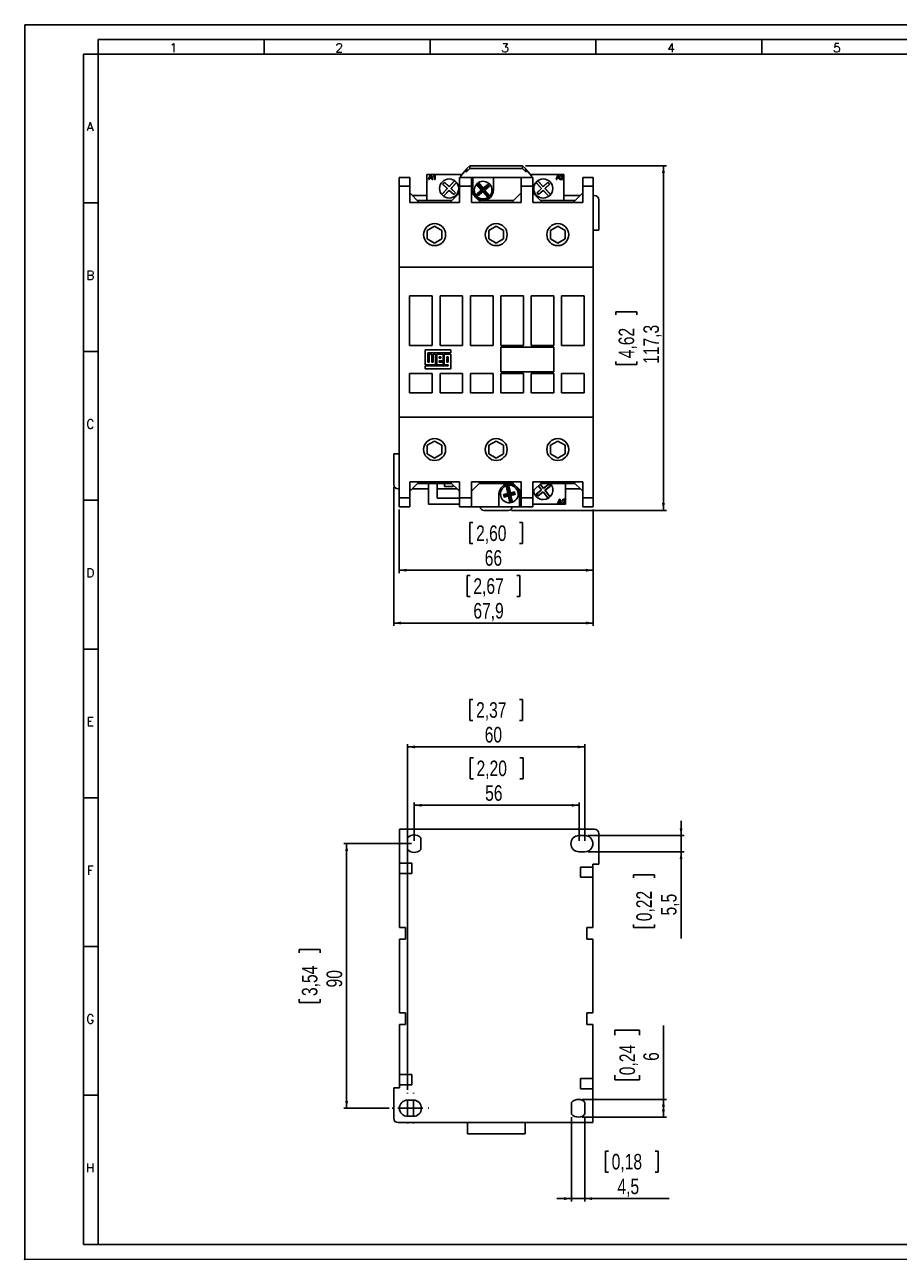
# Model space of a CAD drawing. Header units: millimetres. Extents: x 0 to 594, y 0 to 420.
# Tile 1 of 2: x 0 to 297, y 0 to 420. Entities that reach past the tile are written whole.
import ezdxf

# ---------------------------------------------------------------- set-up
doc = ezdxf.new("R2010")
doc.units = ezdxf.units.MM
doc.header["$PDSIZE"] = -1
for name, color, linetype in [('COTAS', 7, 'Continuous'), ('FORMATO', 7, 'Continuous'), ('VISTA_EM_CORTE', 7, 'Continuous')]:
    doc.layers.add(name, color=color, linetype=linetype)
doc.styles.add('SLDTEXTSTYLE0', font='ROMANS')
doc.styles.add('SLDTEXTSTYLE3', font='TXT', dxfattribs={"width": 0.75})
doc.dimstyles.new('SLDDIMSTYLE0', dxfattribs={"dimtxt": 5.291667, "dimasz": 2.5, "dimexe": 0, "dimexo": 0.0625, "dimgap": 1.322917, "dimtad": 1, "dimdec": 1, "dimrnd": 1e-09, "dimzin": 12, "dimdsep": 46, "dimtxsty": 'SLDTEXTSTYLE3', "dimsah": 1, "dimcen": 0.09, "dimadec": 0, "dimazin": 3, "dimtfac": 1, "dimtofl": 0, "dimtmove": 0, "dimatfit": 3, "dimfxl": 0, "dimfrac": 2, "dimtolj": 1, "dimtzin": 12, "dimarcsym": 0})
doc.dimstyles.new('SLDDIMSTYLE1', dxfattribs={"dimtxt": 5.291667, "dimasz": 2.5, "dimexe": 0, "dimexo": 0.0625, "dimgap": 1.322917, "dimtad": 1, "dimdec": 1, "dimrnd": 1e-09, "dimzin": 12, "dimdsep": 46, "dimtxsty": 'SLDTEXTSTYLE3', "dimsah": 1, "dimcen": 0.09, "dimadec": 0, "dimazin": 3, "dimtfac": 1, "dimtmove": 0, "dimatfit": 0, "dimfxl": 0, "dimfrac": 2, "dimtolj": 1, "dimtzin": 12, "dimarcsym": 0})
doc.dimstyles.new('SLDDIMSTYLE2', dxfattribs={"dimtxt": 5.291667, "dimasz": 2.5, "dimexe": 0, "dimexo": 0.0625, "dimgap": 1.322917, "dimtad": 1, "dimdec": 1, "dimrnd": 1e-09, "dimzin": 12, "dimdsep": 46, "dimtxsty": 'SLDTEXTSTYLE3', "dimsah": 1, "dimcen": 0.09, "dimadec": 0, "dimazin": 3, "dimtfac": 1, "dimtdec": 1, "dimtmove": 0, "dimatfit": 0, "dimfxl": 0, "dimfrac": 2, "dimtolj": 1, "dimtzin": 12, "dimarcsym": 0})
doc.dimstyles.new('SLDDIMSTYLE3', dxfattribs={"dimtxt": 5.291667, "dimasz": 2.5, "dimexe": 0, "dimexo": 0.0625, "dimgap": 1.322917, "dimtad": 1, "dimdec": 0, "dimrnd": 1e-09, "dimzin": 12, "dimdsep": 46, "dimtxsty": 'SLDTEXTSTYLE3', "dimsah": 1, "dimcen": 0.09, "dimadec": 0, "dimazin": 3, "dimtfac": 1, "dimtdec": 0, "dimtofl": 0, "dimtmove": 0, "dimatfit": 3, "dimfxl": 0, "dimfrac": 2, "dimtolj": 1, "dimtzin": 12, "dimarcsym": 0})
doc.dimstyles.new('SLDDIMSTYLE4', dxfattribs={"dimtxt": 5.291667, "dimasz": 2.5, "dimexe": 0, "dimexo": 0.0625, "dimgap": 1.322917, "dimtad": 1, "dimdec": 1, "dimrnd": 1e-09, "dimzin": 12, "dimdsep": 46, "dimtxsty": 'SLDTEXTSTYLE3', "dimsah": 1, "dimcen": 0.09, "dimadec": 0, "dimazin": 3, "dimtfac": 1, "dimtdec": 1, "dimtofl": 0, "dimtmove": 0, "dimatfit": 3, "dimfxl": 0, "dimfrac": 2, "dimtolj": 1, "dimtzin": 12, "dimarcsym": 0})
doc.dimstyles.new('SLDDIMSTYLE5', dxfattribs={"dimtxt": 5.291667, "dimasz": 2.5, "dimexe": 0, "dimexo": 0.0625, "dimgap": 1.322917, "dimtad": 1, "dimrnd": 1e-09, "dimzin": 12, "dimdsep": 46, "dimtxsty": 'SLDTEXTSTYLE3', "dimsah": 1, "dimcen": 0.09, "dimadec": 0, "dimazin": 3, "dimtfac": 1, "dimtofl": 0, "dimtmove": 0, "dimatfit": 3, "dimfxl": 0, "dimfrac": 2, "dimtolj": 1, "dimtzin": 12, "dimarcsym": 0})

# ---------------------------------------------------------------- blocks, each defined once
blk = doc.blocks.new('_D')
at = {"layer": 'COTAS', "color": 7}
for p, q in [((131.45, 141.4), (108.45, 141.4)), ((109.45, 141.4), (109.45, 51.4)), ((93.27, 105.38), (100.41, 105.38)), ((93.27, 105.38), (93.27, 104.31)), ((100.41, 105.38), (100.41, 104.31)), ((93.27, 87.41), (93.27, 88.49)), ((100.41, 87.41), (100.41, 88.49)), ((93.27, 87.41), (100.41, 87.41)), ((123.9, 51.4), (108.45, 51.4))]:
    blk.add_line(p, q, dxfattribs=at)
for points in [[(109.45, 141.4), (108.95, 138.9), (109.95, 138.9)], [(109.45, 51.4), (109.95, 53.9), (108.95, 53.9)]]:
    blk.add_solid(points, dxfattribs=at)
at = {"layer": 'COTAS', "color": 7, "char_height": 5.292, "attachment_point": 1, "rotation": 90, "style": 'SLDTEXTSTYLE3'}
for s, insert in [('3,54', (94.22, 89.56)), ('90', (102.62, 92.49))]:
    blk.add_mtext(s, dxfattribs=dict(at, insert=insert))
blk = doc.blocks.new('_D_1')
at = {"layer": 'COTAS'}
for p, q in [((223.15, 144.15), (223.15, 149.15)), ((191.45, 144.15), (224.15, 144.15)), ((223.15, 144.15), (223.15, 138.65)), ((191.45, 138.65), (224.15, 138.65)), ((223.15, 138.65), (223.15, 109.13)), ((206.97, 130.83), (214.11, 130.83)), ((206.97, 130.83), (206.97, 129.76)), ((214.11, 130.83), (214.11, 129.76)), ((206.97, 112.87), (206.97, 113.94)), ((214.11, 112.87), (214.11, 113.94)), ((206.97, 112.87), (214.11, 112.87))]:
    blk.add_line(p, q, dxfattribs=at)
for points in [[(223.15, 144.15), (223.65, 146.65), (222.65, 146.65)], [(223.15, 138.65), (222.65, 136.15), (223.65, 136.15)]]:
    blk.add_solid(points, dxfattribs=at)
at = {"layer": 'COTAS', "char_height": 5.292, "attachment_point": 1, "rotation": 90, "style": 'SLDTEXTSTYLE3'}
for s, insert in [('0,22', (207.92, 115.01)), ('5,5', (216.32, 116.97))]:
    blk.add_mtext(s, dxfattribs=dict(at, insert=insert))
blk = doc.blocks.new('_D_2')
at = {"layer": 'COTAS', "color": 7}
for p, q in [((151.46, 170.62), (151.46, 163.48)), ((151.46, 170.62), (152.53, 170.62)), ((169.43, 170.62), (168.36, 170.62)), ((169.43, 170.62), (169.43, 163.48)), ((151.46, 163.48), (152.53, 163.48)), ((169.43, 163.48), (168.36, 163.48)), ((132.45, 142.4), (132.45, 155.45)), ((188.45, 142.4), (188.45, 155.45)), ((132.45, 154.45), (188.45, 154.45))]:
    blk.add_line(p, q, dxfattribs=at)
for points in [[(132.45, 154.45), (134.95, 153.95), (134.95, 154.95)], [(188.45, 154.45), (185.95, 154.95), (185.95, 153.95)]]:
    blk.add_solid(points, dxfattribs=at)
at = {"layer": 'COTAS', "color": 7, "char_height": 5.292, "attachment_point": 1, "style": 'SLDTEXTSTYLE3'}
for s, insert in [('2,20', (153.61, 169.67)), ('56', (156.54, 161.27))]:
    blk.add_mtext(s, dxfattribs=dict(at, insert=insert))
blk = doc.blocks.new('_D_3')
at = {"layer": 'COTAS', "color": 7}
for p, q in [((185.9, 48.41), (185.9, 19.65)), ((190.4, 48.41), (190.4, 19.65)), ((197.41, 36.82), (197.41, 29.68)), ((197.41, 36.82), (198.48, 36.82)), ((215.38, 36.82), (214.31, 36.82)), ((215.38, 36.82), (215.38, 29.68)), ((197.41, 29.68), (198.48, 29.68)), ((215.38, 29.68), (214.31, 29.68)), ((185.9, 20.65), (180.9, 20.65)), ((190.4, 20.65), (185.9, 20.65)), ((190.4, 20.65), (219.11, 20.65))]:
    blk.add_line(p, q, dxfattribs=at)
for points in [[(185.9, 20.65), (183.4, 21.15), (183.4, 20.15)], [(190.4, 20.65), (192.9, 20.15), (192.9, 21.15)]]:
    blk.add_solid(points, dxfattribs=at)
at = {"layer": 'COTAS', "color": 7, "char_height": 5.292, "attachment_point": 1, "style": 'SLDTEXTSTYLE3'}
for s, insert in [('0,18', (199.56, 35.87)), ('4,5', (201.51, 27.47))]:
    blk.add_mtext(s, dxfattribs=dict(at, insert=insert))
blk = doc.blocks.new('_D_4')
at = {"layer": 'COTAS', "color": 7}
for p, q in [((151.31, 190.47), (151.31, 183.33)), ((151.31, 190.47), (152.38, 190.47)), ((169.28, 190.47), (168.21, 190.47)), ((169.28, 190.47), (169.28, 183.33)), ((151.31, 183.33), (152.38, 183.33)), ((169.28, 183.33), (168.21, 183.33)), ((130.15, 57.65), (130.15, 175.3)), ((190.45, 174.3), (130.15, 174.3)), ((190.45, 142.4), (190.45, 175.3))]:
    blk.add_line(p, q, dxfattribs=at)
for points in [[(130.15, 174.3), (132.65, 173.8), (132.65, 174.8)], [(190.45, 174.3), (187.95, 174.8), (187.95, 173.8)]]:
    blk.add_solid(points, dxfattribs=at)
at = {"layer": 'COTAS', "color": 7, "char_height": 5.292, "attachment_point": 1, "style": 'SLDTEXTSTYLE3'}
for s, insert in [('2,37', (153.46, 189.52)), ('60', (156.39, 181.12))]:
    blk.add_mtext(s, dxfattribs=dict(at, insert=insert))
blk = doc.blocks.new('_D_5')
at = {"layer": 'COTAS'}
for p, q in [((200.61, 76.3), (200.61, 77.9)), ((200.61, 77.9), (209.02, 77.9)), ((209.02, 77.9), (209.02, 76.3)), ((217.15, 54.4), (217.15, 79.51)), ((200.61, 62.62), (200.61, 61.01)), ((200.61, 61.01), (209.02, 61.01)), ((209.02, 61.01), (209.02, 62.62)), ((189.52, 54.4), (218.15, 54.4)), ((217.15, 54.4), (217.15, 48.4)), ((189.52, 48.4), (218.15, 48.4))]:
    blk.add_line(p, q, dxfattribs=at)
for points in [[(217.15, 54.4), (216.65, 51.9), (217.65, 51.9)], [(217.15, 48.4), (217.65, 50.9), (216.65, 50.9)]]:
    blk.add_solid(points, dxfattribs=at)
at = {"layer": 'COTAS', "attachment_point": 1, "rotation": 90, "style": 'SLDTEXTSTYLE3'}
for s, insert, char_height in [('0,24', (202.2, 62.62), 5.292), ('6', (210.32, 67.5), 5.29)]:
    blk.add_mtext(s, dxfattribs=dict(at, insert=insert, char_height=char_height))
blk = doc.blocks.new('SW_CENTERMARKSYMBOL_0')
at = {"layer": 'COTAS', "color": 0}
for p, q in [((0, 5), (0, 5.25)), ((-5, 0), (-5.25, 0)), ((0, 0), (-2.5, 0)), ((0, 0), (0, 2.5)), ((0, 0), (0, -2.5)), ((0, 0), (2.5, 0)), ((5, 0), (5.25, 0)), ((0, -5), (0, -5.25))]:
    blk.add_line(p, q, dxfattribs=at)
blk = doc.blocks.new('SW_CENTERMARKSYMBOL_1')
at = {"layer": 'COTAS', "color": 0}
for p, q in [((0, 5), (0, 5.25)), ((-5, 0), (-5.25, 0)), ((0, 0), (-2.5, 0)), ((0, 0), (0, 2.5)), ((0, 0), (0, -2.5)), ((0, 0), (2.5, 0)), ((5, 0), (5.25, 0)), ((0, -5), (0, -5.25))]:
    blk.add_line(p, q, dxfattribs=at)
blk = doc.blocks.new('_D_6')
at = {"layer": 'COTAS', "color": 7}
for p, q in [((170.3, 372.03), (218.15, 372.03)), ((217.15, 372.03), (217.15, 254.73)), ((200.97, 322.36), (208.11, 322.36)), ((200.97, 322.36), (200.97, 321.29)), ((208.11, 322.36), (208.11, 321.29)), ((200.97, 304.4), (200.97, 305.47)), ((200.97, 304.4), (208.11, 304.4)), ((208.11, 304.4), (208.11, 305.47)), ((165.47, 254.73), (218.15, 254.73))]:
    blk.add_line(p, q, dxfattribs=at)
for points in [[(217.15, 372.03), (216.65, 369.53), (217.65, 369.53)], [(217.15, 254.73), (217.65, 257.23), (216.65, 257.23)]]:
    blk.add_solid(points, dxfattribs=at)
at = {"layer": 'COTAS', "color": 7, "char_height": 5.292, "attachment_point": 1, "rotation": 90, "style": 'SLDTEXTSTYLE3'}
for s, insert in [('4,62', (201.92, 306.54)), ('117,3', (210.32, 304.59))]:
    blk.add_mtext(s, dxfattribs=dict(at, insert=insert))
blk = doc.blocks.new('_D_7')
at = {"layer": 'COTAS', "color": 7}
for p, q in [((125.45, 262.63), (125.45, 215.45)), ((193.3, 255.03), (193.3, 215.45)), ((150.39, 232.62), (150.39, 225.48)), ((150.39, 232.62), (151.46, 232.62)), ((168.35, 232.62), (167.28, 232.62)), ((168.35, 232.62), (168.35, 225.48)), ((150.39, 225.48), (151.46, 225.48)), ((168.35, 225.48), (167.28, 225.48)), ((193.3, 216.45), (125.45, 216.45))]:
    blk.add_line(p, q, dxfattribs=at)
for points in [[(125.45, 216.45), (127.95, 215.95), (127.95, 216.95)], [(193.3, 216.45), (190.8, 216.95), (190.8, 215.95)]]:
    blk.add_solid(points, dxfattribs=at)
at = {"layer": 'COTAS', "color": 7, "char_height": 5.292, "attachment_point": 1, "style": 'SLDTEXTSTYLE3'}
for s, insert in [('2,67', (152.53, 231.67)), ('67,9', (152.53, 223.27))]:
    blk.add_mtext(s, dxfattribs=dict(at, insert=insert))
blk = doc.blocks.new('_D_8')
at = {"layer": 'COTAS', "color": 7}
for p, q in [((127.3, 255.03), (127.3, 233.42)), ((193.3, 255.03), (193.3, 233.42)), ((151.31, 250.6), (151.31, 243.46)), ((151.31, 250.6), (152.38, 250.6)), ((169.28, 250.6), (168.21, 250.6)), ((169.28, 250.6), (169.28, 243.46)), ((151.31, 243.46), (152.38, 243.46)), ((169.28, 243.46), (168.21, 243.46)), ((127.3, 234.42), (193.3, 234.42))]:
    blk.add_line(p, q, dxfattribs=at)
for points in [[(127.3, 234.42), (129.8, 233.92), (129.8, 234.92)], [(193.3, 234.42), (190.8, 234.92), (190.8, 233.92)]]:
    blk.add_solid(points, dxfattribs=at)
at = {"layer": 'COTAS', "color": 7, "char_height": 5.292, "attachment_point": 1, "style": 'SLDTEXTSTYLE3'}
for s, insert in [('2,60', (153.46, 249.65)), ('66', (156.39, 241.25))]:
    blk.add_mtext(s, dxfattribs=dict(at, insert=insert))

msp = doc.modelspace()

# ---------------------------------------------------------------- linework, layer by layer
at = {"color": 7, "linetype": 'Continuous', "lineweight": 25}
for p, q in [((148.295, 368.529), (149.554, 370.029)), ((149.554, 370.029), (150.297, 370.914)), ((150.297, 370.029), (149.554, 370.029)), ((150.297, 371.029), (151.295, 372.029)), ((151.295, 371.029), (150.297, 370.029)), ((150.297, 370.914), (150.297, 371.029)), ((150.297, 370.029), (150.297, 370.914)), ((151.295, 372.029), (151.295, 371.029)), ((169.295, 372.029), (151.295, 372.029)), ((169.295, 371.029), (151.295, 371.029)), ((169.295, 371.029), (169.295, 372.029)), ((169.295, 372.029), (170.294, 371.029)), ((170.294, 370.029), (169.295, 371.029)), ((170.294, 371.029), (170.294, 370.914)), ((170.294, 370.914), (170.294, 370.029)), ((170.294, 370.914), (171.037, 370.029)), ((171.037, 370.029), (170.294, 370.029)), ((171.037, 370.029), (172.295, 368.529)), ((127.295, 368.029), (130.895, 368.029)), ((127.295, 365.029), (127.295, 368.029)), ((130.895, 368.029), (130.895, 365.029)), ((136.715, 369.029), (136.715, 360.179)), ((136.715, 369.029), (148.295, 369.029)), ((137.275, 367.329), (137.887, 368.87)), ((137.505, 367.329), (137.275, 367.329)), ((137.681, 367.803), (137.505, 367.329)), ((138.338, 367.803), (137.681, 367.803)), ((137.904, 368.408), (137.746, 367.981)), ((137.746, 367.981), (138.272, 367.981)), ((137.887, 368.87), (138.132, 368.87)), ((138.272, 367.981), (138.123, 368.386)), ((138.132, 368.87), (138.744, 367.329)), ((138.513, 367.329), (138.338, 367.803)), ((138.744, 367.329), (138.513, 367.329)), ((138.967, 368.303), (138.967, 368.485)), ((139.323, 367.329), (139.323, 368.53)), ((139.521, 367.329), (139.323, 367.329)), ((139.393, 368.87), (139.521, 368.87)), ((139.521, 368.87), (139.521, 367.329)), ((142.092, 365.722), (142.706, 366.38)), ((142.166, 365.724), (142.092, 365.722)), ((143.659, 364.257), (142.092, 365.722)), ((142.166, 365.724), (142.708, 366.305)), ((143.733, 364.26), (142.166, 365.724)), ((142.706, 366.38), (144.274, 364.915)), ((142.708, 366.305), (142.706, 366.38)), ((142.708, 366.305), (144.276, 364.841)), ((144.274, 364.915), (146.164, 366.938)), ((144.276, 364.841), (146.171, 366.869)), ((146.751, 366.326), (144.857, 364.298)), ((146.821, 366.324), (144.931, 364.301)), ((146.751, 366.326), (146.821, 366.324)), ((147.795, 365.029), (147.795, 368.029)), ((147.795, 368.029), (151.845, 368.029)), ((148.295, 369.029), (148.295, 368.029)), ((151.845, 368.029), (151.845, 365.029)), ((152.345, 368.029), (151.845, 368.029)), ((152.345, 368.029), (152.345, 363.729)), ((159.345, 368.029), (152.345, 368.029)), ((153.984, 365.663), (153.559, 365.671)), ((153.559, 365.671), (155.21, 363.773)), ((153.984, 365.663), (155.655, 363.742)), ((154.187, 365.84), (154.238, 366.262)), ((155.858, 363.919), (154.187, 365.84)), ((155.889, 364.364), (154.238, 366.262)), ((157.415, 365.691), (155.889, 364.364)), ((157.384, 365.246), (157.415, 365.691)), ((158.006, 365.012), (157.415, 365.691)), ((159.345, 363.729), (159.345, 368.029)), ((168.745, 368.029), (159.345, 368.029)), ((168.745, 368.029), (172.795, 368.029)), ((168.745, 365.029), (168.745, 368.029)), ((172.295, 369.029), (172.295, 368.029)), ((172.295, 369.029), (183.315, 369.029)), ((172.795, 368.029), (172.795, 365.029)), ((173.839, 366.326), (173.769, 366.324)), ((173.769, 366.324), (175.659, 364.301)), ((173.839, 366.326), (175.733, 364.298)), ((176.314, 364.841), (174.42, 366.869)), ((176.317, 364.915), (174.427, 366.938)), ((177.882, 366.305), (176.314, 364.841)), ((177.885, 366.38), (176.317, 364.915)), ((176.857, 364.26), (178.425, 365.724)), ((176.931, 364.257), (178.499, 365.722)), ((177.882, 366.305), (177.885, 366.38)), ((178.425, 365.724), (177.882, 366.305)), ((178.499, 365.722), (177.885, 366.38)), ((178.425, 365.724), (178.499, 365.722)), ((180.674, 367.329), (181.286, 368.87)), ((180.905, 367.329), (180.674, 367.329)), ((181.08, 367.803), (180.905, 367.329)), ((181.737, 367.803), (181.08, 367.803)), ((181.303, 368.408), (181.146, 367.981)), ((181.146, 367.981), (181.672, 367.981)), ((181.286, 368.87), (181.531, 368.87)), ((181.672, 367.981), (181.522, 368.386)), ((181.531, 368.87), (182.143, 367.329)), ((181.913, 367.329), (181.737, 367.803)), ((182.143, 367.329), (181.913, 367.329)), ((183.197, 367.329), (182.189, 367.329)), ((182.406, 368.416), (182.209, 368.435)), ((182.443, 367.527), (183.197, 367.527)), ((183.197, 367.527), (183.197, 367.329)), ((183.315, 369.029), (183.315, 360.179)), ((189.695, 368.029), (193.295, 368.029)), ((189.695, 365.029), (189.695, 368.029)), ((193.295, 368.029), (193.295, 365.029)), ((130.895, 365.029), (127.295, 365.029)), ((127.295, 365.029), (127.295, 337.529)), ((130.895, 365.029), (130.895, 359.529)), ((130.895, 362.779), (134.145, 359.529)), ((136.715, 361.929), (131.745, 361.929)), ((141.769, 362.234), (143.659, 364.257)), ((141.839, 362.232), (141.769, 362.234)), ((141.839, 362.232), (143.733, 364.26)), ((144.314, 363.717), (142.42, 361.689)), ((144.317, 363.643), (142.427, 361.62)), ((143.733, 364.26), (143.659, 364.257)), ((144.276, 364.841), (144.274, 364.915)), ((144.314, 363.717), (144.317, 363.643)), ((145.877, 362.257), (144.314, 363.717)), ((145.88, 362.183), (144.317, 363.643)), ((144.545, 359.529), (147.795, 362.779)), ((144.857, 364.298), (144.931, 364.301)), ((144.857, 364.298), (146.42, 362.838)), ((144.931, 364.301), (146.494, 362.841)), ((146.42, 362.838), (145.877, 362.257)), ((145.877, 362.257), (145.88, 362.183)), ((146.494, 362.841), (145.88, 362.183)), ((146.42, 362.838), (146.494, 362.841)), ((147.795, 359.529), (147.795, 365.029)), ((151.845, 365.029), (147.795, 365.029)), ((151.845, 365.029), (151.845, 359.529)), ((151.845, 362.779), (155.095, 359.529)), ((155.21, 363.773), (153.685, 362.446)), ((153.685, 362.446), (154.275, 361.767)), ((154.13, 362.415), (153.685, 362.446)), ((155.655, 363.742), (154.13, 362.415)), ((154.13, 362.415), (154.306, 362.211)), ((154.275, 361.767), (155.801, 363.094)), ((154.306, 362.211), (154.275, 361.767)), ((154.306, 362.211), (155.832, 363.539)), ((155.655, 363.742), (155.21, 363.773)), ((155.832, 363.539), (155.801, 363.094)), ((155.801, 363.094), (157.452, 361.196)), ((155.832, 363.539), (157.503, 361.617)), ((157.384, 365.246), (155.858, 363.919)), ((155.858, 363.919), (155.889, 364.364)), ((156.035, 363.716), (157.561, 365.043)), ((156.035, 363.716), (156.48, 363.685)), ((157.707, 361.794), (156.035, 363.716)), ((156.48, 363.685), (158.006, 365.012)), ((158.131, 361.786), (156.48, 363.685)), ((157.561, 365.043), (157.384, 365.246)), ((157.503, 361.617), (157.452, 361.196)), ((157.561, 365.043), (158.006, 365.012)), ((157.707, 361.794), (158.131, 361.786)), ((165.495, 359.529), (168.745, 362.779)), ((168.745, 359.529), (168.745, 365.029)), ((172.795, 365.029), (168.745, 365.029)), ((172.795, 365.029), (172.795, 359.529)), ((172.795, 362.779), (176.045, 359.529)), ((175.659, 364.301), (174.096, 362.841)), ((174.096, 362.841), (174.711, 362.183)), ((174.171, 362.838), (174.096, 362.841)), ((175.733, 364.298), (174.171, 362.838)), ((174.171, 362.838), (174.713, 362.257)), ((174.711, 362.183), (176.274, 363.643)), ((174.713, 362.257), (174.711, 362.183)), ((174.713, 362.257), (176.276, 363.717)), ((175.733, 364.298), (175.659, 364.301)), ((176.276, 363.717), (176.274, 363.643)), ((176.274, 363.643), (178.164, 361.62)), ((176.276, 363.717), (178.171, 361.689)), ((176.314, 364.841), (176.317, 364.915)), ((178.751, 362.232), (176.857, 364.26)), ((176.857, 364.26), (176.931, 364.257)), ((178.821, 362.234), (176.931, 364.257)), ((178.751, 362.232), (178.821, 362.234)), ((188.845, 361.929), (183.315, 361.929)), ((186.445, 359.529), (189.695, 362.779)), ((189.695, 359.529), (189.695, 365.029)), ((193.295, 365.029), (189.695, 365.029)), ((193.295, 337.529), (193.295, 365.029)), ((193.645, 361.929), (193.295, 361.929)), ((130.895, 359.529), (147.795, 359.529)), ((145.195, 360.179), (133.495, 360.179)), ((151.845, 359.529), (168.745, 359.529)), ((166.145, 360.179), (154.445, 360.179)), ((172.795, 359.529), (189.695, 359.529)), ((187.095, 360.179), (175.395, 360.179)), ((195.145, 350.079), (195.145, 360.429)), ((136.845, 350.022), (139.345, 351.466)), ((136.845, 347.136), (136.845, 350.022)), ((139.345, 351.466), (141.845, 350.022)), ((141.845, 350.022), (141.845, 347.136)), ((157.795, 350.022), (160.295, 351.466)), ((157.795, 347.136), (157.795, 350.022)), ((160.295, 351.466), (162.795, 350.022)), ((162.795, 350.022), (162.795, 347.136)), ((178.745, 350.022), (181.245, 351.466)), ((178.745, 347.136), (178.745, 350.022)), ((181.245, 351.466), (183.745, 350.022)), ((183.745, 350.022), (183.745, 347.136)), ((193.295, 350.079), (195.145, 350.079)), ((139.345, 345.692), (136.845, 347.136)), ((141.845, 347.136), (139.345, 345.692)), ((160.295, 345.692), (157.795, 347.136)), ((162.795, 347.136), (160.295, 345.692)), ((181.245, 345.692), (178.745, 347.136)), ((183.745, 347.136), (181.245, 345.692)), ((127.295, 337.529), (193.295, 337.529)), ((127.295, 337.529), (127.295, 286.529)), ((193.295, 286.529), (193.295, 337.529)), ((138.562, 327.779), (130.862, 327.779)), ((130.862, 327.779), (130.862, 310.829)), ((138.562, 310.829), (138.562, 327.779)), ((148.892, 327.779), (141.192, 327.779)), ((141.192, 327.779), (141.192, 310.829)), ((148.892, 310.829), (148.892, 327.779)), ((151.522, 327.779), (151.522, 310.829)), ((159.222, 327.779), (151.522, 327.779)), ((159.222, 310.829), (159.222, 327.779)), ((161.852, 327.779), (161.852, 310.829)), ((169.552, 327.779), (161.852, 327.779)), ((169.552, 310.829), (169.552, 327.779)), ((172.182, 327.779), (172.182, 310.829)), ((179.882, 327.779), (172.182, 327.779)), ((179.882, 310.829), (179.882, 327.779)), ((190.212, 327.779), (182.512, 327.779)), ((182.512, 327.779), (182.512, 310.829)), ((190.212, 310.829), (190.212, 327.779)), ((130.862, 310.829), (138.562, 310.829)), ((141.192, 310.829), (148.892, 310.829)), ((151.522, 310.829), (159.222, 310.829)), ((161.852, 310.829), (169.552, 310.829)), ((172.182, 310.829), (179.882, 310.829)), ((182.512, 310.829), (190.212, 310.829)), ((136.149, 309.336), (136.149, 304.296)), ((144.882, 309.336), (136.149, 309.336)), ((137.006, 305.159), (137.006, 308.346)), ((137.006, 308.346), (144.882, 308.346)), ((138.358, 307.861), (137.494, 307.861)), ((137.494, 307.861), (137.494, 305.159)), ((138.358, 305.159), (138.358, 307.861)), ((139.706, 307.861), (138.853, 307.861)), ((138.853, 307.861), (138.853, 305.159)), ((139.706, 304.296), (139.706, 307.861)), ((142.287, 307.861), (140.072, 307.861)), ((140.072, 307.861), (140.072, 304.296)), ((141.428, 307.01), (140.927, 307.01)), ((140.927, 307.01), (140.927, 306.508)), ((141.428, 306.508), (141.428, 307.01)), ((142.287, 305.636), (142.287, 307.861)), ((144.882, 307.861), (142.656, 307.861)), ((142.656, 307.861), (142.656, 304.311)), ((144.007, 307.01), (143.522, 307.01)), ((143.522, 307.01), (143.522, 305.159)), ((144.007, 305.159), (144.007, 307.01)), ((144.882, 308.346), (144.882, 309.336)), ((144.882, 302.922), (144.882, 307.861)), ((179.882, 310.329), (161.852, 310.329)), ((161.852, 310.329), (161.852, 301.879)), ((179.882, 301.879), (179.882, 310.329)), ((144.008, 303.922), (136.114, 303.922)), ((136.114, 303.922), (136.114, 302.922)), ((136.114, 302.922), (144.882, 302.922)), ((136.149, 304.296), (139.706, 304.296)), ((137.494, 305.159), (137.006, 305.159)), ((138.853, 305.159), (138.358, 305.159)), ((140.072, 304.296), (142.287, 304.296)), ((140.927, 306.508), (141.428, 306.508)), ((140.927, 305.159), (140.927, 305.636)), ((140.927, 305.636), (142.287, 305.636)), ((142.287, 305.159), (140.927, 305.159)), ((142.287, 304.296), (142.287, 305.159)), ((142.656, 304.311), (144.008, 304.311)), ((143.522, 305.159), (144.007, 305.159)), ((144.008, 304.311), (144.008, 303.922)), ((138.562, 301.379), (130.862, 301.379)), ((130.862, 301.379), (130.862, 294.779)), ((138.562, 294.779), (138.562, 301.379)), ((148.892, 301.379), (141.192, 301.379)), ((141.192, 301.379), (141.192, 294.779)), ((148.892, 294.779), (148.892, 301.379)), ((151.522, 301.379), (151.522, 294.779)), ((159.222, 301.379), (151.522, 301.379)), ((159.222, 294.779), (159.222, 301.379)), ((161.852, 301.879), (179.882, 301.879)), ((169.552, 301.379), (161.852, 301.379)), ((161.852, 301.379), (161.852, 294.779)), ((169.552, 294.779), (169.552, 301.379)), ((172.182, 301.379), (172.182, 294.779)), ((179.882, 301.379), (172.182, 301.379)), ((179.882, 294.779), (179.882, 301.379)), ((182.512, 301.379), (182.512, 294.779)), ((190.212, 301.379), (182.512, 301.379)), ((190.212, 294.779), (190.212, 301.379)), ((130.862, 294.779), (138.562, 294.779)), ((141.192, 294.779), (148.892, 294.779)), ((151.522, 294.779), (159.222, 294.779)), ((161.852, 294.779), (169.552, 294.779)), ((172.182, 294.779), (179.882, 294.779)), ((182.512, 294.779), (190.212, 294.779)), ((193.295, 286.529), (127.295, 286.529)), ((127.295, 286.529), (127.295, 259.029)), ((193.295, 259.029), (193.295, 286.529)), ((139.345, 278.366), (136.845, 276.922)), ((141.845, 276.922), (139.345, 278.366)), ((160.295, 278.366), (157.795, 276.922)), ((162.795, 276.922), (160.295, 278.366)), ((181.245, 278.366), (178.745, 276.922)), ((183.745, 276.922), (181.245, 278.366)), ((125.445, 273.979), (125.445, 263.629)), ((127.295, 273.979), (125.445, 273.979)), ((136.845, 276.922), (136.845, 274.036)), ((136.845, 274.036), (139.345, 272.592)), ((139.345, 272.592), (141.845, 274.036)), ((141.845, 274.036), (141.845, 276.922)), ((157.795, 276.922), (157.795, 274.036)), ((157.795, 274.036), (160.295, 272.592)), ((160.295, 272.592), (162.795, 274.036)), ((162.795, 274.036), (162.795, 276.922)), ((178.745, 276.922), (178.745, 274.036)), ((178.745, 274.036), (181.245, 272.592)), ((181.245, 272.592), (183.745, 274.036)), ((183.745, 274.036), (183.745, 276.922)), ((126.945, 262.129), (127.295, 262.129)), ((130.895, 264.529), (130.895, 259.029)), ((147.795, 264.529), (130.895, 264.529)), ((134.145, 264.529), (130.895, 261.279)), ((131.745, 262.129), (137.275, 262.129)), ((145.195, 263.879), (133.495, 263.879)), ((137.275, 256.929), (137.275, 263.879)), ((140.22, 263.879), (140.22, 258.929)), ((140.22, 262.129), (146.945, 262.129)), ((142.72, 262.929), (142.72, 263.879)), ((145.72, 262.929), (142.72, 262.929)), ((147.795, 261.279), (144.545, 264.529)), ((145.72, 263.354), (145.72, 262.929)), ((147.795, 259.029), (147.795, 264.529)), ((151.845, 264.529), (151.845, 259.029)), ((168.745, 264.529), (151.845, 264.529)), ((155.095, 264.529), (151.845, 261.279)), ((166.145, 263.879), (154.445, 263.879)), ((164.237, 260.53), (162.777, 260.192)), ((163.638, 263.117), (164.237, 260.53)), ((164.01, 262.911), (163.638, 263.117)), ((164.01, 262.911), (164.615, 260.294)), ((164.615, 260.294), (164.237, 260.53)), ((164.272, 262.972), (164.515, 263.32)), ((164.878, 260.355), (164.272, 262.972)), ((165.114, 260.733), (164.515, 263.32)), ((164.878, 260.355), (165.114, 260.733)), ((166.338, 260.692), (164.878, 260.355)), ((164.938, 260.092), (166.399, 260.43)), ((166.574, 261.071), (165.114, 260.733)), ((168.745, 261.279), (165.495, 264.529)), ((166.338, 260.692), (166.574, 261.071)), ((166.399, 260.43), (166.338, 260.692)), ((166.399, 260.43), (166.777, 260.194)), ((166.777, 260.194), (166.574, 261.071)), ((168.745, 259.029), (168.745, 264.529)), ((189.695, 264.529), (172.795, 264.529)), ((172.795, 264.529), (172.795, 259.029)), ((176.045, 264.529), (172.795, 261.279)), ((175.663, 261.749), (173.878, 260.322)), ((175.736, 261.741), (173.952, 260.314)), ((176.225, 261.046), (174.44, 259.619)), ((176.233, 261.12), (174.448, 259.693)), ((175.663, 261.749), (174.607, 263.091)), ((175.736, 261.741), (174.645, 263.128)), ((176.36, 262.24), (175.214, 263.697)), ((176.369, 262.314), (175.251, 263.735)), ((187.095, 263.879), (175.395, 263.879)), ((175.736, 261.741), (175.663, 261.749)), ((176.233, 261.12), (176.225, 261.046)), ((176.225, 261.046), (177.935, 258.873)), ((176.233, 261.12), (177.947, 258.941)), ((176.36, 262.24), (178.145, 263.667)), ((176.36, 262.24), (176.369, 262.314)), ((176.369, 262.314), (178.153, 263.741)), ((176.852, 261.615), (178.636, 263.042)), ((176.852, 261.615), (178.569, 259.431)), ((176.852, 261.615), (176.925, 261.607)), ((176.925, 261.607), (178.71, 263.034)), ((176.925, 261.607), (178.639, 259.428)), ((178.145, 263.667), (178.153, 263.741)), ((178.636, 263.042), (178.145, 263.667)), ((178.71, 263.034), (178.153, 263.741)), ((178.636, 263.042), (178.71, 263.034)), ((183.875, 256.929), (183.875, 263.879)), ((183.875, 262.129), (188.845, 262.129)), ((189.695, 261.279), (186.445, 264.529)), ((189.695, 259.029), (189.695, 264.529)), ((127.295, 259.029), (130.895, 259.029)), ((127.295, 256.029), (127.295, 259.029)), ((130.895, 259.029), (130.895, 256.029)), ((147.795, 256.929), (137.275, 256.929)), ((140.22, 258.929), (147.795, 258.929)), ((147.795, 259.029), (151.845, 259.029)), ((147.795, 256.029), (147.795, 259.029)), ((151.845, 259.029), (151.845, 256.029)), ((161.245, 260.329), (161.245, 256.029)), ((162.777, 260.192), (162.98, 259.315)), ((163.155, 259.956), (162.777, 260.192)), ((163.216, 259.694), (162.98, 259.315)), ((162.98, 259.315), (164.44, 259.653)), ((164.615, 260.294), (163.155, 259.956)), ((163.155, 259.956), (163.216, 259.694)), ((163.216, 259.694), (164.676, 260.031)), ((164.676, 260.031), (164.44, 259.653)), ((164.44, 259.653), (164.975, 257.338)), ((164.676, 260.031), (165.218, 257.687)), ((164.938, 260.092), (165.317, 259.856)), ((165.481, 257.747), (164.938, 260.092)), ((165.218, 257.687), (164.975, 257.338)), ((165.317, 259.856), (166.777, 260.194)), ((165.852, 257.541), (165.317, 259.856)), ((165.481, 257.747), (165.852, 257.541)), ((168.245, 256.029), (168.245, 260.329)), ((168.745, 259.029), (172.795, 259.029)), ((168.745, 256.029), (168.745, 259.029)), ((172.795, 259.029), (172.795, 256.029)), ((172.795, 256.929), (183.875, 256.929)), ((173.878, 260.322), (174.44, 259.619)), ((173.952, 260.314), (173.878, 260.322)), ((173.952, 260.314), (174.448, 259.693)), ((174.448, 259.693), (174.44, 259.619)), ((177.947, 258.941), (177.935, 258.873)), ((181.107, 256.979), (181.86, 258.566)), ((181.263, 256.979), (181.107, 256.979)), ((181.504, 257.488), (181.263, 256.979)), ((182.224, 257.488), (181.504, 257.488)), ((181.869, 258.257), (181.581, 257.651)), ((181.581, 257.651), (182.149, 257.651)), ((181.86, 258.566), (181.881, 258.566)), ((182.149, 257.651), (181.869, 258.257)), ((181.881, 258.566), (182.613, 256.979)), ((182.458, 256.979), (182.224, 257.488)), ((182.613, 256.979), (182.458, 256.979)), ((182.715, 256.979), (183.331, 257.636)), ((183.794, 256.979), (182.715, 256.979)), ((182.919, 258.078), (182.776, 258.078)), ((183.452, 257.566), (183.055, 257.142)), ((183.055, 257.142), (183.794, 257.142)), ((183.794, 257.142), (183.794, 256.979)), ((189.695, 259.029), (193.295, 259.029)), ((189.695, 256.029), (189.695, 259.029)), ((193.295, 259.029), (193.295, 256.029)), ((130.895, 256.029), (127.295, 256.029)), ((151.845, 256.029), (147.795, 256.029)), ((151.845, 256.029), (161.245, 256.029)), ((154.92, 255.929), (154.92, 256.029)), ((164.47, 254.729), (156.12, 254.729)), ((161.245, 256.029), (168.245, 256.029)), ((165.67, 255.929), (165.67, 256.029)), ((168.245, 256.029), (168.745, 256.029)), ((172.795, 256.029), (168.745, 256.029)), ((193.295, 256.029), (189.695, 256.029))]:
    msp.add_line(p, q, dxfattribs=at)
at = {"color": 7, "linetype": 'Continuous', "lineweight": 25, "flags": 128}
for points in [[(138.009, 368.692), (137.959, 368.529), (137.904, 368.408)], [(138.123, 368.386), (138.059, 368.557), (138.009, 368.692)], [(138.967, 368.485), (139.236, 368.668), (139.393, 368.87)], [(139.323, 368.53), (139.134, 368.387), (138.967, 368.303)], [(181.409, 368.692), (181.359, 368.529), (181.303, 368.408)], [(181.522, 368.386), (181.458, 368.557), (181.409, 368.692)], [(182.189, 367.329), (182.195, 367.407), (182.21, 367.466)], [(182.21, 367.466), (182.377, 367.737), (182.565, 367.905)]]:
    msp.add_lwpolyline(points, dxfattribs=at)
at = {"color": 7, "linetype": 'Continuous', "lineweight": 25}
for centre, radius in [((144.295, 364.279), 3.25), ((176.295, 364.279), 3.25), ((139.345, 348.579), 3.75), ((160.295, 348.579), 3.75), ((181.245, 348.579), 3.75), ((139.345, 275.479), 3.75), ((160.295, 275.479), 3.75), ((181.245, 275.479), 3.75)]:
    msp.add_circle(centre, radius, dxfattribs=at)
for centre, radius, start, end in [((144.295, 364.279), 3.197, 39.80791, 54.08876), ((155.845, 363.729), 3, 139.64826, 302.3944), ((155.845, 363.729), 3, 122.3944, 139.64826), ((155.845, 363.729), 2.685, 128.14567, 133.89699), ((155.845, 363.729), 3, 319.64826, 122.3944), ((176.295, 364.279), 3.197, 125.91124, 140.19209), ((182.663, 368.417), 0.455, 84.99676, 177.69879), ((182.674, 368.426), 0.268, 84.73793, 182.15231), ((183.8, 366.379), 1.777, 126.22759, 139.77318), ((182.192, 368.621), 0.807, 297.51959, 347.2288), ((182.72, 368.433), 0.26, 2.05737, 94.7381), ((182.745, 368.44), 0.432, 0.5507, 95.65649), ((182.312, 368.569), 0.874, 300.02729, 351.83412), ((144.295, 364.279), 3.197, 219.80791, 234.08876), ((155.845, 363.729), 3.5, 180, 0), ((155.845, 363.729), 3, 302.3944, 319.64826), ((155.845, 363.729), 2.685, 308.14567, 313.89699), ((176.295, 364.279), 3.197, 305.91124, 320.19209), ((193.645, 360.429), 1.5, 0, 90), ((126.945, 263.629), 1.5, 180, 270), ((164.745, 260.329), 3.5, 0, 180), ((164.745, 260.329), 3, 111.65536, 274.4015), ((164.745, 260.329), 3, 94.4015, 111.65536), ((164.745, 260.329), 2.685, 100.15277, 105.90409), ((164.745, 260.329), 3, 291.65536, 94.4015), ((176.295, 261.679), 3.25, 182.58691, 270), ((176.295, 261.679), 3.25, 270, 42.60367), ((164.745, 260.329), 3, 274.4015, 291.65536), ((164.745, 260.329), 2.685, 280.15277, 285.90409), ((176.295, 261.679), 3.197, 301.11142, 315.33551), ((183.292, 258.091), 0.516, 89.77362, 181.47946), ((183.284, 258.079), 0.365, 89.57268, 180.17918), ((183.299, 258.112), 0.332, 1.77753, 92.10452), ((183.308, 258.142), 0.466, 359.22975, 91.68942), ((182.946, 258.209), 0.69, 303.85752, 352.79385), ((182.941, 258.229), 0.838, 307.60992, 353.5501), ((156.12, 255.929), 1.2, 180, 270), ((164.47, 255.929), 1.2, 270, 0)]:
    msp.add_arc(centre, radius, start, end, dxfattribs=at)
at = {"layer": 'FORMATO'}
for p, q in [((594, 420), (0, 420)), ((0, 420), (0, 0)), ((589, 415), (25, 415)), ((25, 415), (25, 410)), ((81.4, 415), (81.4, 410)), ((137.8, 415), (137.8, 410)), ((194.2, 415), (194.2, 410)), ((250.6, 415), (250.6, 410)), ((20, 410), (20, 5)), ((25, 410), (20, 410)), ((25, 410), (25, 5)), ((589, 410), (25, 410)), ((25, 359.4), (20, 359.4)), ((25, 308.8), (20, 308.8)), ((25, 258.2), (20, 258.2)), ((25, 207.6), (20, 207.6)), ((25, 157), (20, 157)), ((25, 106.4), (20, 106.4)), ((25, 55.8), (20, 55.8)), ((25, 5), (20, 5)), ((589, 5), (25, 5))]:
    msp.add_line(p, q, dxfattribs=at)
at = {"layer": 'FORMATO', "lineweight": 18}
msp.add_line((0, 0), (594, 0), dxfattribs=at)
at = {"layer": 'FORMATO', "color": 7}
msp.add_point((0, 0), dxfattribs=at)
at = {"layer": 'VISTA_EM_CORTE', "linetype": 'Continuous', "lineweight": 25}
for p, q in [((127.445, 146.297), (127.445, 135.747)), ((136.715, 146.297), (127.445, 146.297)), ((130.195, 139.413), (130.195, 143.382)), ((132.487, 144.397), (133.022, 144.341)), ((134.695, 143.382), (134.695, 139.413)), ((183.315, 146.297), (136.715, 146.297)), ((193.645, 146.297), (183.315, 146.297)), ((190.445, 144.147), (188.445, 144.147)), ((195.145, 134.447), (195.145, 144.797)), ((188.445, 138.647), (190.445, 138.647)), ((127.445, 135.747), (127.445, 134.747)), ((127.445, 134.747), (131.595, 134.747)), ((127.445, 134.747), (127.445, 131.247)), ((131.595, 131.247), (131.595, 134.747)), ((133.022, 138.453), (132.487, 138.398)), ((193.145, 133.447), (193.145, 134.447)), ((193.145, 134.447), (195.145, 134.447)), ((127.445, 131.247), (127.445, 112.897)), ((131.595, 131.247), (127.445, 131.247)), ((188.995, 133.447), (193.145, 133.447)), ((188.995, 133.447), (188.995, 129.947)), ((193.145, 129.947), (193.145, 133.447)), ((193.145, 129.947), (188.995, 129.947)), ((193.145, 112.897), (193.145, 129.947)), ((127.445, 112.897), (129.445, 112.897)), ((129.445, 112.897), (129.445, 108.897)), ((193.145, 112.897), (191.145, 112.897)), ((191.145, 108.897), (191.145, 112.897)), ((127.445, 108.897), (127.445, 83.897)), ((129.445, 108.897), (127.445, 108.897)), ((191.145, 108.897), (193.145, 108.897)), ((193.145, 83.897), (193.145, 108.897)), ((127.445, 83.897), (129.445, 83.897)), ((127.445, 79.897), (127.445, 62.847)), ((129.445, 79.897), (127.445, 79.897)), ((129.445, 79.897), (129.445, 83.897)), ((193.145, 83.897), (191.145, 83.897)), ((191.145, 83.897), (191.145, 79.897)), ((191.145, 79.897), (193.145, 79.897)), ((193.145, 61.547), (193.145, 79.897)), ((127.445, 62.847), (131.595, 62.847)), ((127.445, 62.847), (127.445, 59.347)), ((127.445, 59.347), (127.445, 58.347)), ((131.595, 59.347), (127.445, 59.347)), ((131.595, 59.347), (131.595, 62.847)), ((188.995, 61.547), (193.145, 61.547)), ((188.995, 61.547), (188.995, 58.047)), ((193.145, 58.047), (193.145, 61.547)), ((125.445, 58.347), (125.445, 47.997)), ((127.445, 58.347), (125.445, 58.347)), ((193.145, 58.047), (188.995, 58.047)), ((193.145, 57.047), (193.145, 58.047)), ((193.145, 46.497), (193.145, 57.047)), ((132.145, 54.147), (130.145, 54.147)), ((185.895, 49.413), (185.895, 53.382)), ((190.395, 53.382), (190.395, 49.413)), ((126.945, 46.497), (150.02, 46.497)), ((130.145, 48.647), (132.145, 48.647)), ((150.02, 46.497), (183.875, 46.497)), ((150.495, 46.497), (150.495, 42.647)), ((170.095, 42.647), (170.095, 46.497)), ((183.875, 46.497), (193.145, 46.497)), ((150.495, 42.647), (170.095, 42.647))]:
    msp.add_line(p, q, dxfattribs=at)
for centre, radius, start, end in [((132.445, 141.397), 3, 89.20114, 138.59038), ((132.445, 141.397), 3, 41.40962, 78.91647), ((188.445, 141.397), 2.75, 90, 270), ((190.445, 141.397), 2.75, 270, 90), ((193.645, 144.797), 1.5, 0, 90), ((132.445, 141.397), 3, 221.40962, 270.79886), ((132.445, 141.397), 3, 281.08353, 318.59038), ((130.145, 51.397), 2.75, 90, 270), ((132.145, 51.397), 2.75, 270, 90), ((188.145, 51.397), 3, 86.1274, 138.59038), ((188.523, 52.147), 2.25, 32.02573, 94.47197), ((188.145, 51.397), 3, 40.3703, 41.40962), ((126.945, 47.997), 1.5, 180, 270), ((188.145, 51.397), 3, 221.40962, 273.8726), ((188.523, 50.647), 2.25, 265.52803, 327.97427), ((188.145, 51.397), 3, 318.59038, 319.6297)]:
    msp.add_arc(centre, radius, start, end, dxfattribs=at)

# ---------------------------------------------------------------- block references
at = {"layer": 'COTAS'}
for name, p in [('SW_CENTERMARKSYMBOL_1', (130.145, 51.397)), ('SW_CENTERMARKSYMBOL_0', (132.145, 51.397))]:
    msp.add_blockref(name, p, dxfattribs=at)

# ---------------------------------------------------------------- texts
at = {"layer": 'FORMATO', "char_height": 3, "attachment_point": 2, "style": 'SLDTEXTSTYLE0'}
for s, insert in [('1', (50.534, 413.641)), ('2', (106.934, 413.641)), ('3', (163.334, 413.641)), ('4', (219.734, 413.641)), ('5', (276.134, 413.641)), ('A', (22.282, 386.846)), ('B', (22.301, 336.246)), ('C', (22.301, 285.646)), ('D', (22.301, 235.046)), ('E', (22.306, 184.446)), ('F', (22.282, 133.846)), ('G', (22.301, 83.246)), ('H', (22.276, 32.646))]:
    msp.add_mtext(s, dxfattribs=dict(at, insert=insert))

# ---------------------------------------------------------------- dimensions: what is measured, and where the dimension line sits
at = {"layer": 'COTAS', "color": 7}
for base, p1, p2, picture, middle in [((217.145, 254.729), (169.295, 372.029), (164.47, 254.729), '_D_6', (217.145, 313.379)), ((109.445, 51.397), (132.445, 141.397), (124.895, 51.397), '_D', (109.445, 96.397))]:
    dim = msp.add_linear_dim(base=base, p1=p1, p2=p2, angle=90, dimstyle='SLDDIMSTYLE0', dxfattribs=at)
    dim.commit()
    dim.dimension.update_dxf_attribs({"geometry": picture, "text_midpoint": middle, "dimtype": 160})
for base, p1, p2, dimstyle, picture, middle in [((125.445221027, 216.449586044), (193.295221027, 256.028985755), (125.445221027, 263.628985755), 'SLDDIMSTYLE4', '_D_7', (159.370221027, 216.449586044)), ((193.295, 234.425), (127.295, 256.029), (193.295, 256.029), 'SLDDIMSTYLE5', '_D_8', (160.295, 234.425)), ((130.145, 174.297), (190.445, 141.397), (130.145, 56.647), 'SLDDIMSTYLE3', '_D_4', (160.295, 174.297)), ((188.445, 154.449), (132.445, 141.397), (188.445, 141.397), 'SLDDIMSTYLE0', '_D_2', (160.445, 154.449)), ((185.895, 20.647), (190.395, 49.413), (185.895, 49.413), 'SLDDIMSTYLE2', '_D_3', (206.395, 20.647))]:
    dim = msp.add_linear_dim(base=base, p1=p1, p2=p2, dimstyle=dimstyle, dxfattribs=at)
    dim.commit()
    dim.dimension.update_dxf_attribs({"geometry": picture, "text_midpoint": middle, "dimtype": 160})
at = {"layer": 'COTAS'}
for base, p1, p2, dimstyle, picture, middle in [((223.145, 138.647), (190.445, 144.147), (190.445, 138.647), 'SLDDIMSTYLE1', '_D_1', (223.145, 121.849)), ((217.145, 48.397), (188.523, 54.397), (188.523, 48.397), 'SLDDIMSTYLE4', '_D_5', (217.145, 69.455))]:
    dim = msp.add_linear_dim(base=base, p1=p1, p2=p2, angle=90, dimstyle=dimstyle, dxfattribs=at)
    dim.commit()
    dim.dimension.update_dxf_attribs({"geometry": picture, "text_midpoint": middle, "dimtype": 160})

doc.saveas('drawing.dxf')
